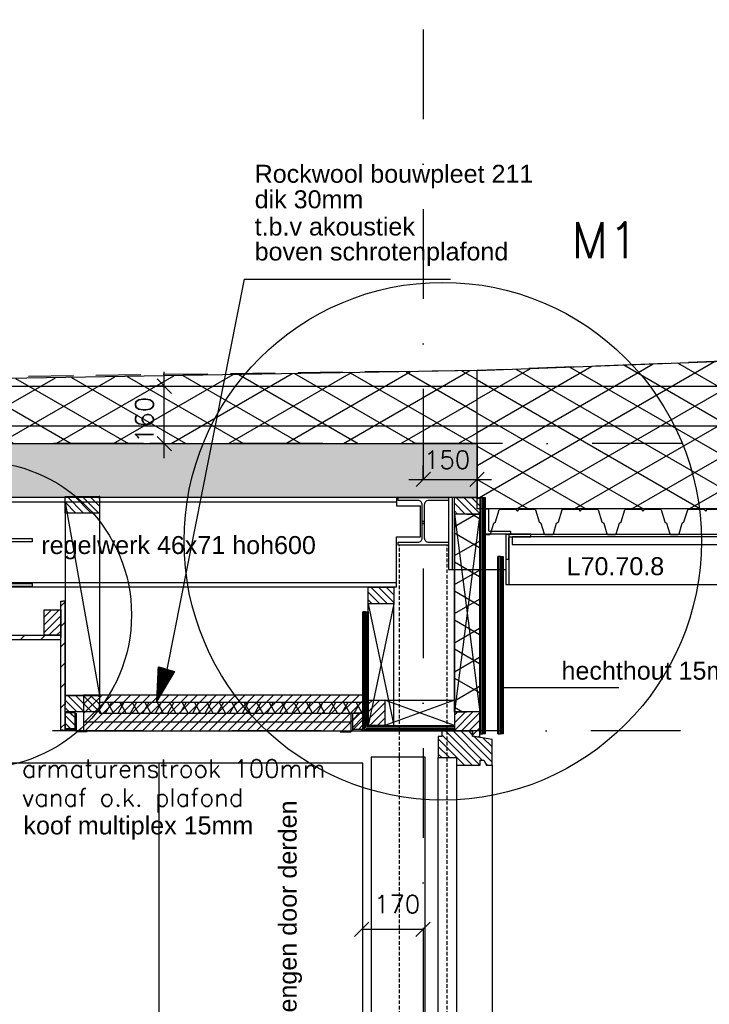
# Model space of a CAD drawing. Extents: x 0 to 316966, y 0 to 192112.
# Tile 44 of 54: x 178740 to 180661, y 97735 to 100476. Entities that reach past the tile are written whole.
import ezdxf

# ---------------------------------------------------------------- set-up
doc = ezdxf.new("R2010")
doc.units = 0
doc.header["$LTSCALE"] = 20
doc.header["$MEASUREMENT"] = 0
doc.header["$PDSIZE"] = -1
for name, pattern in [('DASHDOT', [25, 12.5, -6.25, 0, -6.25]), ('DD1', [2.66667, 1.66667, -0.5, 0, -0.5]), ('HIDDEN', [9.375, 6.25, -3.125]), ('HIDDENX2', [0.75, 0.5, -0.25])]:
    doc.linetypes.add(name, pattern=pattern)
doc.layers.get('0').update_dxf_attribs({"linetype": 'CONTINUOUS'})
doc.layers.get('DEFPOINTS').update_dxf_attribs({"linetype": 'CONTINUOUS'})
for name, color, linetype in [('25', 7, 'CONTINUOUS'), ('_DETAILNUMMERS', 4, 'CONTINUOUS'), ('_DETAILNUMMERSTEKST', 4, 'CONTINUOUS'), ('A--01A1_ACEER', 1, 'CONTINUOUS'), ('A--A21--_F-23-', 9, 'CONTINUOUS'), ('A--A25--_F--3-', 9, 'CONTINUOUS'), ('A--A30--_F--3-', 9, 'CONTINUOUS'), ('A--A35--_F--3-', 9, 'CONTINUOUS'), ('A--A42--_F-23-', 9, 'CONTINUOUS'), ('A--L13DC4_VLOEREN', 4, 'HIDDEN'), ('A--L21--', 3, 'CONTINUOUS'), ('A--L21--_F--3-', 7, 'CONTINUOUS'), ('A--L21--_F-23-', 4, 'CONTINUOUS'), ('A--L21D2_BUITENWAND', 2, 'CONTINUOUS'), ('A--L25--', 7, 'CONTINUOUS'), ('A--L25--_F-23-', 7, 'CONTINUOUS'), ('A--L27--', 7, 'CONTINUOUS'), ('A--L27--_F--3-', 7, 'CONTINUOUS'), ('A--L28--', 7, 'CONTINUOUS'), ('A--L28--_F--3-', 1, 'CONTINUOUS'), ('A--L28D1_KONSTRUKTIES', 1, 'CONTINUOUS'), ('A--L28DC1_CONSTR', 1, 'HIDDENX2'), ('A--L30--', 7, 'CONTINUOUS'), ('A--L30--_F123-', 7, 'CONTINUOUS'), ('A--L31--', 2, 'CONTINUOUS'), ('A--L31--_F--3-', 7, 'CONTINUOUS'), ('A--L31D1_BUITENKOZIJN', 1, 'CONTINUOUS'), ('A--L35-D2-_PLAFONDS', 2, 'CONTINUOUS'), ('A--L35-D4-_PLAFONDS', 4, 'CONTINUOUS'), ('A--L35D1_PLAFONDS', 1, 'CONTINUOUS'), ('A--L42--', 7, 'CONTINUOUS'), ('A--L42--_F-23-', 7, 'CONTINUOUS'), ('A--M$1A-_F123-', 1, 'CONTINUOUS'), ('A--T$1A-_F123_20', 1, 'CONTINUOUS'), ('A--T01A-25_TEKST', 2, 'CONTINUOUS'), ('STRAMIEN', 8, 'DD1'), ('X--LR---_CP', 7, 'CONTINUOUS')]:
    doc.layers.add(name, color=color, linetype=linetype)
doc.styles.add('ALFA-0_25', font='ROMANS')
doc.styles.add('EB1', font='ARIAL.TTF')
doc.styles.add('HIEMSTRA', font='romans.shx')
doc.dimstyles.new('STANDARD$0', dxfattribs={"dimscale": 50, "dimtxt": 2.5, "dimasz": 2, "dimexe": 2, "dimexo": 0, "dimgap": 2, "dimtad": 1, "dimdec": 0, "dimzin": 0, "dimdsep": 46, "dimtxsty": 'ALFA-0_25', "dimblk1": 'OBLIQUE', "dimblk2": 'OBLIQUE', "dimsah": 1, "dimcen": -3, "dimdle": 2, "dimclrd": 1, "dimclre": 1, "dimclrt": 2, "dimadec": 0, "dimazin": 0, "dimtfac": 0.666667, "dimtofl": 0, "dimtmove": 2, "dimatfit": 3, "dimldrblk": 'OBLIQUE', "dimfxl": 0, "dimtvp": 0.833333, "dimtolj": 1, "dimtzin": 0, "dimarcsym": 0})
pattern_1 = [(45, (0, 0), (-10.6066, 10.6066), [])]
pattern_2 = [(90, (0, 0), (-4, 1e-15), [])]

# ---------------------------------------------------------------- blocks, each defined once
blk = doc.blocks.new('Q020556-')
at = {"layer": 'A--L28--_F--3-', "color": 4, "linetype": 'Continuous'}
blk.add_lwpolyline([(0, 0), (0, 70), (6, 70, -0.414214), (8, 68), (8, 11.5, 0.414214), (11.5, 8), (68, 8, -0.414214), (70, 6), (70, 0)], format="xyb", close=True, dxfattribs=at)
at = {"layer": 'X--LR---_CP', "color": 4, "linetype": 'Continuous'}
blk.add_point((0, 0), dxfattribs=at)
blk = doc.blocks.new('Q020259-')
at = {"layer": 'A--A25--_F--3-'}
h = blk.add_hatch(dxfattribs=at)
h.set_pattern_fill('ALFALINE', color=256, scale=15, style=0, pattern_type=2)
h.set_pattern_definition(pattern_1)
h.paths.add_polyline_path([(0, 0), (0, 46), (28, 46), (28, 0)])
at = {"layer": 'A--L25--_F-23-', "color": 2, "linetype": 'Continuous'}
blk.add_lwpolyline([(0, 0), (0, 46), (28, 46), (28, 0)], close=True, dxfattribs=at)
at = {"layer": 'X--LR---_CP'}
for p in [(0, 0), (0, 0), (28, 0)]:
    blk.add_point(p, dxfattribs=at)
blk = doc.blocks.new('Q021541-')
at = {"layer": 'A--L27--_F--3-', "color": 3}
blk.add_lwpolyline([(-15.5, 0), (0, 0, 0.332162), (1.9, 1.4), (10.7, 31), (15.8, 35), (26.1, 68.6, -0.329651), (28, 70), (71.5, 70), (76.5, 65), (81.5, 70), (125, 70, -0.329651), (126.9, 68.6), (137.2, 35), (142.3, 31), (151.1, 1.4, 0.332162), (153, 0), (175, 0, 0.332162), (176.9, 1.4), (185.7, 31), (190.8, 35), (201.1, 68.6, -0.329651), (203, 70), (246.5, 70), (251.5, 65), (256.5, 70), (300, 70, -0.329651), (301.9, 68.6), (312.2, 35), (317.3, 31), (326.1, 1.4, 0.332162), (328, 0), (350, 0, 0.332162), (351.9, 1.4), (360.7, 31), (365.8, 35), (376.1, 68.6, -0.329651), (378, 70), (421.5, 70), (426.5, 65), (431.5, 70), (475, 70, -0.329651), (476.9, 68.6), (487.2, 35), (492.3, 31), (501.1, 1.4, 0.332162), (503, 0), (525, 0, 0.332162), (526.9, 1.4), (535.7, 31), (540.8, 35), (551.1, 68.6, -0.329651), (553, 70), (596.5, 70), (601.5, 65), (606.5, 70), (650, 70, -0.329651), (651.9, 68.6), (662.2, 35), (667.3, 31), (676.1, 1.4, 0.332162), (678, 0), (700, 0, 0.332162), (701.9, 1.4), (707.1, 19.1)], format="xyb", dxfattribs=at)
blk = doc.blocks.new('Q020490-')
at = {"layer": 'A--L28--_F--3-', "color": 4, "linetype": 'Continuous'}
blk.add_lwpolyline([(70, -66.5), (-70, -66.5), (-70, -58), (-14.75, -58, 0.4142136), (-2.75, -46), (-2.75, 46, 0.4142136), (-14.75, 58), (-70, 58), (-70, 66.5), (70, 66.5), (70, 58), (14.75, 58, 0.4142136), (2.75, 46), (2.75, -46, 0.4142136), (14.75, -58), (70, -58)], format="xyb", close=True, dxfattribs=at)
at = {"layer": 'X--LR---_CP'}
for p in [(-2.75, 0), (0, 0), (2.75, 0)]:
    blk.add_point(p, dxfattribs=at)
blk = doc.blocks.new('KOZIJN_VE')
at = {"layer": 'A--A35--_F--3-'}
h = blk.add_hatch(dxfattribs=at)
h.set_pattern_fill('ALFALINE', color=256, scale=15, angle=90, style=0, pattern_type=2)
h.set_pattern_definition([(135, (544.007, -368.999), (-10.6066, -10.6066), [])])
h.paths.add_polyline_path([(-20, 53.4), (-20, 0), (-71, 0), (-71, -14), (-91, -17.6), (-91, 53.4)])
h = blk.add_hatch(dxfattribs=at)
h.set_pattern_fill('ALFALINE', color=256, scale=15, style=0, pattern_type=2)
h.set_pattern_definition([(45, (544.007, -368.999), (-10.6066, 10.6066), [])])
h.paths.add_polyline_path([(-125, -23.6), (-71, -14), (-71, 0), (15, 0), (15, -15), (25, -15), (25, -74), (-26, -74), (-26, -95), (-92, -95), (-92, -81), (-102, -81), (-110, -95), (-125, -95)])
at = {"layer": 'A--L31--_F--3-', "color": 2, "linetype": 'Continuous'}
for points in [[(-20, 53.4), (-20, 53.4), (-20, 0), (-71, 0), (-71, -14), (-91, -17.6), (-91, 53.4)], [(-125, -23.6), (-71, -14), (-71, 0), (15, 0), (15, -15), (25, -15), (25, -74), (-26, -74), (-26, -95), (-92, -95), (-92, -95), (-92, -81), (-102, -81), (-110, -95), (-125, -95)]]:
    blk.add_lwpolyline(points, close=True, dxfattribs=at)
at = {"layer": 'X--LR---_CP', "color": 1}
blk.add_point((0, 0), dxfattribs=at)
blk = doc.blocks.new('*U449')
at = {"layer": 'A--A30--_F--3-', "linetype": 'Continuous'}
h = blk.add_hatch(dxfattribs=at)
h.set_pattern_fill('ALFALINE', color=256, scale=4, angle=405, style=0)
h.set_pattern_definition([(90, (0, 0), (-4, -7e-13), [])])
h.paths.add_polyline_path([(0, 0), (7.5, 0), (7.5, -316.5), (0, -324), (-7.5, -331.5), (-7.5, 0)])
at = {"layer": 'A--L30--_F123-', "color": 1, "linetype": 'Continuous'}
for points in [[(0, 0), (-7.5, 0), (-7.5, -331.5), (-7.5, -331.5)], [(0, 0), (7.5, 0), (7.5, -316.5), (7.5, -316.5)]]:
    blk.add_lwpolyline(points, dxfattribs=at)
blk = doc.blocks.new('*U448')
at = {"layer": 'A--A30--_F--3-', "linetype": 'Continuous'}
h = blk.add_hatch(dxfattribs=at)
h.set_pattern_fill('ALFALINE', color=256, scale=4, angle=495, style=0)
h.set_pattern_definition([(180, (0, 0), (-2e-13, -4), [])])
h.paths.add_polyline_path([(0, 0), (-7.5, -7.5), (247.5, -7.5), (247.5, 0), (247.5, 7.5), (7.5, 7.5)])
at = {"layer": 'A--L30--_F123-', "color": 1, "linetype": 'Continuous'}
for points in [[(7.5, 7.5), (7.5, 7.5), (247.5, 7.5), (247.5, 0)], [(-7.5, -7.5), (-7.5, -7.5), (247.5, -7.5), (247.5, 0)]]:
    blk.add_lwpolyline(points, dxfattribs=at)
blk = doc.blocks.new('Q020279-')
at = {"layer": 'A--A25--_F--3-'}
h = blk.add_hatch(dxfattribs=at)
h.set_pattern_fill('ALFALINE', color=256, scale=15, style=0, pattern_type=2)
h.set_pattern_definition(pattern_1)
h.paths.add_polyline_path([(0, 0), (0, 71), (46, 71), (46, 0)])
at = {"layer": 'A--L25--_F-23-', "color": 2, "linetype": 'Continuous'}
blk.add_lwpolyline([(0, 0), (0, 71), (46, 71), (46, 0)], close=True, dxfattribs=at)
at = {"layer": 'X--LR---_CP'}
for p in [(0, 0), (0, 0), (46, 0)]:
    blk.add_point(p, dxfattribs=at)
blk = doc.blocks.new('*U447')
at = {"layer": 'A--A30--_F--3-', "linetype": 'Continuous'}
h = blk.add_hatch(dxfattribs=at)
h.set_pattern_fill('ALFALINE', color=256, scale=4, angle=405, style=0)
h.set_pattern_definition(pattern_2)
h.paths.add_polyline_path([(0, 0), (7.5, 0), (7.5, -657.6), (0, -657.6), (-7.5, -657.6), (-7.5, 0)])
at = {"layer": 'A--L30--_F123-', "color": 1, "linetype": 'Continuous'}
for points in [[(0, 0), (-7.5, 0), (-7.5, -657.6), (0, -657.6)], [(0, 0), (7.5, 0), (7.5, -657.6), (0, -657.6)]]:
    blk.add_lwpolyline(points, dxfattribs=at)
blk = doc.blocks.new('*U446')
at = {"layer": 'A--A21--_F-23-', "linetype": 'Continuous'}
h = blk.add_hatch(dxfattribs=at)
h.set_pattern_fill('ALFAISO', color=256, scale=70, angle=270, style=0)
h.set_pattern_definition([(330, (-35, 6e-15), (35, 60.622), []), (30, (-35, 6e-15), (-35, 60.622), [])])
h.paths.add_polyline_path([(0, 0), (35, 0), (35, -550.6), (0, -550.6), (-35, -550.6), (-35, 0)])
at = {"layer": 'A--L21--_F--3-', "color": 3, "linetype": 'Continuous'}
for points in [[(0, 0), (-35, 0), (-35, -550.6), (0, -550.6)], [(0, 0), (35, 0), (35, -550.6), (0, -550.6)]]:
    blk.add_lwpolyline(points, dxfattribs=at)
blk = doc.blocks.new('Q020283-')
at = {"layer": 'A--A25--_F--3-'}
h = blk.add_hatch(dxfattribs=at)
h.set_pattern_fill('ALFALINE', color=256, scale=15, style=0, pattern_type=2)
h.set_pattern_definition(pattern_1)
h.paths.add_polyline_path([(0, 0), (0, 96), (46, 96), (46, 0)])
at = {"layer": 'A--L25--_F-23-', "color": 2, "linetype": 'Continuous'}
blk.add_lwpolyline([(0, 0), (0, 96), (46, 96), (46, 0)], close=True, dxfattribs=at)
at = {"layer": 'X--LR---_CP'}
for p in [(0, 0), (0, 0), (46, 0)]:
    blk.add_point(p, dxfattribs=at)
blk = doc.blocks.new('*U436')
at = {"layer": 'A--A42--_F-23-', "linetype": 'Continuous'}
h = blk.add_hatch(dxfattribs=at)
h.set_pattern_fill('ALFALINE', color=256, scale=40, style=0)
h.set_pattern_definition([(45, (-178627.697, -98756.48), (-28.284271, 28.284271), [])])
h.paths.add_polyline_path([(0, 0), (0, 6), (226.3, 6), (226.3, 0), (226.3, -6), (0, -6)])
at = {"layer": 'A--L42--_F-23-', "color": 2, "linetype": 'Continuous'}
for points in [[(0, 0), (0, 6), (226.3, 6), (226.3, 0)], [(0, 0), (0, -6), (226.3, -6), (226.3, 0)]]:
    blk.add_lwpolyline(points, dxfattribs=at)
blk = doc.blocks.new('*U435')
at = {"layer": 'A--A42--_F-23-', "linetype": 'Continuous'}
h = blk.add_hatch(dxfattribs=at)
h.set_pattern_fill('ALFALINE', color=256, scale=40, style=0)
h.set_pattern_definition([(45, (-178859.96, -98498.415), (-28.284271, 28.284271), [])])
h.paths.add_polyline_path([(0, 0), (-6, 0), (-6, 359.2), (0, 359.2), (6, 359.2), (6, 0)])
at = {"layer": 'A--L42--_F-23-', "color": 2, "linetype": 'Continuous'}
for points in [[(0, 0), (-6, 0), (-6, 359.2), (0, 359.2)], [(0, 0), (6, 0), (6, 359.2), (0, 359.2)]]:
    blk.add_lwpolyline(points, dxfattribs=at)
blk = doc.blocks.new('_OBLIQUE')
at = {"color": 0, "linetype": 'ByBlock'}
blk.add_line((-0.5, -0.5), (0.5, 0.5), dxfattribs=at)
blk = doc.blocks.new('*D276')
at = {"color": 1, "linetype": 'ByBlock'}
for p, q in [((179864.3, 99281.3), (179864.3, 99322.6)), ((180014.3, 99281.3), (180014.3, 99322.6)), ((179824.3, 99282.6), (180054.3, 99282.6))]:
    blk.add_line(p, q, dxfattribs=at)
at = {"layer": 'DEFPOINTS', "color": 0, "linetype": 'ByBlock'}
for p in [(179864.3, 99281.3), (180014.3, 99282.6), (180014.3, 99281.3)]:
    blk.add_point(p, dxfattribs=at)
at = {"color": 1, "linetype": 'ByBlock', "xscale": 40, "yscale": 40, "zscale": 40, "rotation": 180}
blk.add_blockref('_OBLIQUE', (179864.3, 99282.6), dxfattribs=at)
at = {"color": 1, "linetype": 'ByBlock', "xscale": 40, "yscale": 40, "zscale": 40}
blk.add_blockref('_OBLIQUE', (180014.3, 99282.6), dxfattribs=at)
at = {"color": 2, "linetype": 'ByBlock', "insert": (179930.6, 99337.6), "char_height": 50, "attachment_point": 5, "style": 'ALFA-0_25'}
blk.add_mtext('\\A1;150', dxfattribs=at)
blk = doc.blocks.new('*D361')
at = {"layer": 'A--M$1A-_F123-', "color": 1, "lineweight": -2}
for p, q in [((179142.3, 99255.9), (179142.3, 99495.9)), ((179143.6, 99455.9), (179102.3, 99455.9)), ((179143.6, 99295.9), (179102.3, 99295.9))]:
    blk.add_line(p, q, dxfattribs=at)
at = {"layer": 'DEFPOINTS', "color": 0}
for p in [(179142.3, 99455.9), (179143.6, 99455.9), (179143.6, 99295.9)]:
    blk.add_point(p, dxfattribs=at)
at = {"layer": 'A--M$1A-_F123-', "color": 1, "lineweight": -2, "xscale": 40, "yscale": 40, "zscale": 40}
for p, rotation in [((179142.3, 99455.9), 90), ((179142.3, 99295.9), 270)]:
    blk.add_blockref('_OBLIQUE', p, dxfattribs=dict(at, rotation=rotation))
at = {"layer": 'A--M$1A-_F123-', "color": 2, "insert": (179087.2, 99362.2), "char_height": 50, "attachment_point": 5, "rotation": 90, "style": 'ALFA-0_25'}
blk.add_mtext('\\A1;160', dxfattribs=at)
blk = doc.blocks.new('*D364')
at = {"layer": 'A--M$1A-_F123-', "color": 1, "lineweight": -2}
for p, q in [((179692.8, 97943.4), (179692.8, 97943.4)), ((179863.2, 97943.4), (179692.8, 97943.4)), ((179863.2, 97943.4), (179863.2, 97943.4))]:
    blk.add_line(p, q, dxfattribs=at)
at = {"layer": 'DEFPOINTS', "color": 0}
for p in [(179692.8, 97943.4), (179692.8, 97943.4), (179863.2, 97943.4)]:
    blk.add_point(p, dxfattribs=at)
at = {"layer": 'A--M$1A-_F123-', "color": 1, "lineweight": -2, "xscale": 40, "yscale": 40, "zscale": 40, "rotation": 180}
blk.add_blockref('_OBLIQUE', (179692.8, 97943.4), dxfattribs=at)
at = {"layer": 'A--M$1A-_F123-', "color": 1, "lineweight": -2, "xscale": 40, "yscale": 40, "zscale": 40}
blk.add_blockref('_OBLIQUE', (179863.2, 97943.4), dxfattribs=at)
at = {"layer": 'A--M$1A-_F123-', "color": 2, "insert": (179791.2, 98013.8), "char_height": 50, "attachment_point": 5, "style": 'ALFA-0_25'}
blk.add_mtext('\\A1;170', dxfattribs=at)
blk = doc.blocks.new('*U423')
at = {"layer": 'A--A30--_F--3-', "linetype": 'Continuous'}
h = blk.add_hatch(dxfattribs=at)
h.set_pattern_fill('ALFALINE', color=256, scale=4, angle=405, style=0)
h.set_pattern_definition(pattern_2)
h.paths.add_polyline_path([(0, 0), (7.5, 0), (7.5, -493.6), (0, -493.6), (-7.5, -493.6), (-7.5, 0)])
at = {"layer": 'A--L30--_F123-', "color": 1, "linetype": 'Continuous'}
for points in [[(0, 0), (-7.5, 0), (-7.5, -493.6), (0, -493.6)], [(0, 0), (7.5, 0), (7.5, -493.6), (0, -493.6)]]:
    blk.add_lwpolyline(points, dxfattribs=at)
blk = doc.blocks.new('*U419')
at = {"layer": 'A--A21--_F-23-', "linetype": 'Continuous'}
h = blk.add_hatch(dxfattribs=at)
h.set_pattern_fill('ALFAISO', color=256, scale=30, style=0)
h.set_pattern_definition([(60, (0, -15), (-25.9808, 15), []), (120, (0, -15), (-25.9808, -15), [])])
h.paths.add_polyline_path([(0, 0), (0, -15), (733.8, -15), (733.8, 0), (733.8, 15), (0, 15)])
at = {"layer": 'A--L21--_F--3-', "color": 3, "linetype": 'Continuous'}
for points in [[(0, 0), (0, 15), (733.8, 15), (733.8, 0)], [(0, 0), (0, -15), (733.8, -15), (733.8, 0)]]:
    blk.add_lwpolyline(points, dxfattribs=at)

msp = doc.modelspace()

# ---------------------------------------------------------------- hatches: boundary and pattern name
at = {"layer": 'A--01A1_ACEER', "linetype": 'Continuous'}
h = msp.add_hatch(dxfattribs=at)
h.set_pattern_fill('ANSI31', color=256, scale=150, style=0)
h.set_pattern_definition([(45, (19488.334, 3550.006), (-13.2582521, 13.2582521), [])])
h.paths.add_polyline_path([(178917.599, 98495.903), (179695.763, 98495.905), (179695.763, 98595.905), (178917.599, 98595.903)])
at = {"layer": 'A--A21--_F-23-'}
h = msp.add_hatch(dxfattribs=at)
h.set_pattern_fill('ALFAISO', color=256, scale=80, angle=270, style=0, pattern_type=2)
h.set_pattern_definition([(330, (170622.21, 93811.48), (40, 69.28203), []), (30, (170622.21, 93811.48), (-40, 69.28203), [])])
h.paths.add_polyline_path([(180014.265, 99499.486), (177449.311, 99455.898), (168924.832, 99600.891), (168924.832, 99295.898), (180014.265, 99295.898)])
h = msp.add_hatch(dxfattribs=at)
h.set_pattern_fill('ALFAISO', color=256, scale=80, angle=270, style=0, pattern_type=2)
h.set_pattern_definition([(330, (140221.02, 93811.48), (40, 69.28203), []), (30, (140221.02, 93811.48), (-40, 69.28203), [])])
h.paths.add_polyline_path([(180754.273, 99114.019), (180014.265, 99114.019), (180014.265, 99295.898), (180014.265, 99499.51), (182226.541, 99582.601), (182226.541, 99512.397)])
h = msp.add_hatch(dxfattribs=at)
h.set_pattern_fill('ALFABET', color=256, scale=20, angle=1, style=0, pattern_type=2)
h.set_pattern_definition([(46, (0, 0), (-86.320776, 83.359004), []), (51, (0, 0), (143.64922, -10.04493), [15, -165]), (356, (0, 0), (-30.37155, 149.93121), [12, -132]), (101.4514, (11.97, -0.84), (113.27778, 139.88618), [12.74804, -140.22842]), (47.1842, (-0.7, 40), (213.99344, -29.37358), [22.5, -247.5]), (97.6356, (17.13, 37.55), (183.50393, 198.05632), [19.12206, -210.3426]), (352.1842, (-0.7, 40), (183.50378, 198.05647), [18, -198]), (22, (19.47, 30.34), (120.76856, -78.42802), [15, -165]), (327, (19.47, 30.34), (46.12453, 145.85721), [12, -132]), (72.4514, (29.54, 23.81), (166.893145, 67.42906), [12.74804, -140.22842]), (38.5, (0, 0), (1.269641, 66.611074), [0, -130.4, 0, -134, 0, -132.5]), (8.5, (0, 0), (51.229207, 79.788568), [0, -76.4, 0, -127.4, 0, -50.5]), (328.5, (-44.593, -0.78), (106.826954, -2.64699), [0, -50, 0, -156, 0, -207]), (318.5, (-64.59, -1.13), (116.270055, 22.053548), [0, -65, 0, -103.6, 0, -147]), (318.5, (-64.59, -1.13), (116.270055, 22.053548), [0, -65, 0, -103.6, 0, -147])])
h.paths.add_polyline_path([(180014.265, 99295.898), (180014.265, 99145.898), (168865.948, 99145.898), (168865.948, 99295.898)])
at = {"layer": 'A--T01A-25_TEKST', "extrusion": (-5.41929e-08, 1.62993e-08, 1)}
h = msp.add_hatch(dxfattribs=at)
h.set_pattern_fill('ANSI31', color=256, angle=73.267671, style=0)
h.set_pattern_definition([(118.26767138, (226490.49094, -74989.90009), (-0.11009308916, -0.05919891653), [])])
h.paths.add_polyline_path([(179172.225, 98660.668), (179121.603, 98575.642), (179126.257, 98674.487)])

# ---------------------------------------------------------------- linework, layer by layer
at = {"layer": '_DETAILNUMMERS'}
for centre, radius in [((179918.394, 99024.214), 720.742), ((178623.992, 98819.107), 427.262)]:
    msp.add_circle(centre, radius, dxfattribs=at)
at = {"layer": 'A--L13DC4_VLOEREN'}
msp.add_lwpolyline([(182290.339, 99622.218), (182273.175, 99605.054), (182273.175, 99601.614), (182269.04, 99598.517), (182241.618, 99598), (182240.752, 99597.135), (182226.541, 99597.135), (182226.54, 99584.601), (182226.54, 99584.601), (180470.297, 99516.597), (180014.265, 99499.486), (177449.311, 99465.898), (177449.311, 99465.898), (168926.832, 99602.92), (168924.832, 99709.898)], dxfattribs=at)
at = {"layer": 'A--L21--'}
for p, q in [((168924.832, 99455.898), (182016.198, 99455.481)), ((168924.832, 99345.898), (181610.187, 99345.619))]:
    msp.add_line(p, q, dxfattribs=at)
for points in [[(180014.265, 99499.486), (177449.311, 99455.898), (177449.311, 99455.898), (168924.832, 99600.891), (168924.832, 99295.898), (180014.265, 99295.898)], [(180754.273, 99114.019), (180014.265, 99114.019), (180014.265, 99295.898), (180014.265, 99499.51), (182226.541, 99582.601), (182226.541, 99582.601), (182226.541, 99512.397), (182226.541, 99512.397)]]:
    msp.add_lwpolyline(points, close=True, dxfattribs=at)
at = {"layer": 'A--L21--_F-23-', "linetype": 'Continuous'}
msp.add_lwpolyline([(180014.265, 99295.898), (180014.265, 99145.898), (168865.948, 99145.898), (168865.948, 99295.898)], close=True, dxfattribs=at)
at = {"layer": 'A--L21D2_BUITENWAND'}
for p, q in [((179789.265, 99133.307), (168853.923, 99133.307)), ((179789.265, 99145.898), (179789.265, 99122.398)), ((179789.265, 99122.398), (179856.515, 99122.398)), ((179856.515, 99036.398), (179856.515, 99122.398)), ((180094.265, 99044.313), (180094.265, 98904.019)), ((180094.265, 99044.313), (180764.803, 99044.311)), ((180102.265, 99044.313), (180102.265, 98904.019)), ((179789.265, 98895.898), (179789.265, 99036.398)), ((179789.265, 99036.398), (179856.515, 99036.398)), ((179789.265, 98908.398), (168853.83, 98908.398)), ((180094.265, 98904.019), (180765.948, 98904.019)), ((179789.265, 98895.898), (168853.83, 98895.898))]:
    msp.add_line(p, q, dxfattribs=at)
at = {"layer": 'A--L25--'}
msp.add_lwpolyline([(179695.763, 97389.214), (179695.763, 98405.899), (178559.918, 98405.899), (178110.851, 95635.686)], dxfattribs=at)
at = {"layer": 'A--L25--_F-23-', "color": 8}
msp.add_lwpolyline([(179869.243, 97364.213), (179869.24, 98423.397), (179719.238, 98423.4), (179719.243, 97364.209), (179869.243, 97364.213)], dxfattribs=at)
at = {"layer": 'A--L27--'}
msp.add_lwpolyline([(180112.265, 99015.34), (180755.679, 99015.339), (180755.681, 99036.313), (180112.265, 99036.313)], close=True, dxfattribs=at)
at = {"layer": 'A--L28D1_KONSTRUKTIES'}
for p, q in [((179934.265, 99145.897), (179934.265, 98945.898)), ((179944.265, 99145.897), (179944.265, 98945.898)), ((179934.265, 98945.898), (180094.265, 98945.898))]:
    msp.add_line(p, q, dxfattribs=at)
at = {"layer": 'A--L28DC1_CONSTR'}
for p, q in [((179797.765, 96295.898), (179797.765, 99012.898)), ((179930.765, 96295.898), (179930.765, 99012.898))]:
    msp.add_line(p, q, dxfattribs=at)
at = {"layer": 'A--L28DC1_CONSTR', "linetype": 'ByBlock'}
msp.add_line((180409.321, 98616.23), (180086.753, 98616.23), dxfattribs=at)
at = {"layer": 'A--L31--'}
msp.add_line((179956.734, 98400.898), (179956.734, 97373.422), dxfattribs=at)
for points in [[(179905.734, 97324.214), (179905.734, 98421.898)], [(180055.734, 98400.898), (180055.734, 97297.213)]]:
    msp.add_lwpolyline(points, dxfattribs=at)
at = {"layer": 'A--L31D1_BUITENKOZIJN'}
for p, q in [((178865.959, 99132.41), (178865.958, 98569.413)), ((178865.959, 99132.41), (178961.959, 98594.947)), ((180021.753, 99099.897), (179950.753, 98549.342)), ((179950.753, 98549.342), (179950.753, 99099.897)), ((179950.753, 99099.897), (180021.321, 98549.342)), ((179781.763, 98849.898), (179710.763, 98510.898)), ((179710.763, 98510.898), (179710.763, 98849.898)), ((179710.763, 98849.898), (179781.763, 98510.898)), ((179781.763, 98510.898), (179781.763, 98849.898)), ((179950.753, 98510.898), (179756.763, 98581.898)), ((179756.763, 98581.898), (179950.753, 98581.898)), ((179950.753, 98581.898), (179756.763, 98510.898)), ((179127.84, 98405.899), (179127.84, 96385.686))]:
    msp.add_line(p, q, dxfattribs=at)
msp.add_lwpolyline([(178961.959, 99132.41), (178961.959, 98594.947), (178865.958, 98594.947)], dxfattribs=at)
at = {"layer": 'A--L35-D2-_PLAFONDS'}
msp.add_lwpolyline([(179663.541, 98520.898), (178917.599, 98520.903), (178917.599, 98495.903), (179663.541, 98495.898)], dxfattribs=at)
at = {"layer": 'A--L35-D4-_PLAFONDS'}
for p, q in [((178898.18, 98495.933), (178898.18, 98545.933)), ((178898.18, 98493.421), (178898.18, 98543.421)), ((179663.541, 98493.42), (179663.541, 98543.42)), ((178927.346, 98495.933), (178898.18, 98495.933)), ((178927.346, 98493.421), (178898.18, 98493.421)), ((179632.21, 98493.42), (179663.541, 98493.42))]:
    msp.add_line(p, q, dxfattribs=at)
at = {"layer": 'A--L35D1_PLAFONDS', "linetype": 'Continuous'}
msp.add_lwpolyline([(178917.599, 98495.903), (179695.763, 98495.905), (179695.763, 98595.905), (178917.599, 98595.903)], close=True, dxfattribs=at)
at = {"layer": 'A--T01A-25_TEKST'}
for q in [(179149.755, 98667.423, 0), (179940.393, 99753.579, 0)]:
    msp.add_line((179365.038, 99753.579, 0), q, dxfattribs=at)
at = {"layer": 'STRAMIEN', "linetype": 'DASHDOT'}
for p, q in [((179864.265, 109950.716), (179864.265, 90508.086)), ((189086.298, 99295.898), (151764.265, 99295.898)), ((189082.969, 98495.898), (152098.725, 98495.898))]:
    msp.add_line(p, q, dxfattribs=at)

# ---------------------------------------------------------------- block references
at = {"layer": '25', "rotation": 270}
for p in [(179950.753, 99145.897), (179710.763, 98895.898)]:
    msp.add_blockref('Q020279-', p, dxfattribs=at)
at = {"layer": '25'}
msp.add_blockref('Q020279-', (179710.763, 98510.898), dxfattribs=at)
at = {"layer": 'A--L21--'}
for name, p in [('*U446', (179985.753, 99099.897)), ('*U419', (178961.958, 98560.904))]:
    msp.add_blockref(name, p, dxfattribs=at)
at = {"layer": 'A--L25--', "rotation": 90}
for p in [(178961.959, 99102.41), (178961.958, 98548.947)]:
    msp.add_blockref('Q020283-', p, dxfattribs=at)
at = {"layer": 'A--L25--'}
for name, p in [('Q020279-', (178807.958, 98762.481)), ('Q020259-', (179667.763, 98500.434))]:
    msp.add_blockref(name, p, dxfattribs=at)
at = {"layer": 'A--L25--', "xscale": -1}
for p in [(178893.958, 98502.947), (178893.958, 98500.435)]:
    msp.add_blockref('Q020259-', p, dxfattribs=at)
at = {"layer": 'A--L27--'}
msp.add_blockref('Q021541-', (180049.808, 99043.34), dxfattribs=at)
at = {"layer": 'A--L28--'}
for name, p in [('Q020490-', (179864.265, 99079.398)), ('Q020556-', (180037.507, 99044.313)), ('Q020490-', (178704.073, 98964.91))]:
    msp.add_blockref(name, p, dxfattribs=at)
at = {"layer": 'A--L28--', "xscale": -1, "rotation": 180}
msp.add_blockref('Q020556-', (180094.265, 99044.313), dxfattribs=at)
at = {"layer": 'A--L30--'}
for name, p in [('*U447', (180029.253, 99145.897)), ('*U423', (180079.253, 98981.932)), ('*U449', (179703.263, 98827.418)), ('*U448', (179703.263, 98503.398))]:
    msp.add_blockref(name, p, dxfattribs=at)
at = {"layer": 'A--L31--', "xscale": -1}
msp.add_blockref('KOZIJN_VE', (179930.753, 98495.898), dxfattribs=at)
at = {"layer": 'A--L42--'}
for name, p in [('*U435', (178859.958, 98498.415)), ('*U436', (178627.697, 98756.481))]:
    msp.add_blockref(name, p, dxfattribs=at)

# ---------------------------------------------------------------- texts
at = {"layer": '_DETAILNUMMERSTEKST', "style": 'HIEMSTRA'}
msp.add_text('M1', height=100, dxfattribs=at).set_placement((180277.166, 99812.113))
at = {"layer": 'A--01A1_ACEER', "linetype": 'Continuous', "style": 'HIEMSTRA'}
for s, p in [('armaturenstrook 100mm ', (178745.93, 98366.186)), ('vanaf o.k. plafond', (178745.93, 98286))]:
    msp.add_text(s, height=50, dxfattribs=at).set_placement(p)
at = {"layer": 'A--T$1A-_F123_20', "style": 'EB1'}
for s, p in [('Rockwool bouwpleet 211', (179394.358, 100022.196)), ('dik 30mm', (179394.358, 99951.165)), ('t.b.v akoustiek', (179394.358, 99875.309)), ('boven schrotenplafond', (179394.358, 99805.775)), ('regelwerk 46x71 hoh600', (178800.037, 98988.577)), ('L70.70.8', (180263.561, 98929.706)), ('hechthout 15mm', (180249.363, 98638.829)), ('koof multiplex 15mm', (178750.181, 98207.996))]:
    msp.add_text(s, height=50, dxfattribs=at).set_placement(p)
msp.add_text('lamellen levering en aanbrengen door derden', height=50, rotation=90, dxfattribs=at).set_placement((179511.333, 96892.979, 1))

# ---------------------------------------------------------------- dimensions: what is measured, and where the dimension line sits
at = {"layer": 'A--M$1A-_F123-'}
dim = msp.add_linear_dim(base=(179142.307, 99455.898), p1=(179143.58, 99295.898), p2=(179143.58, 99455.898), angle=90, dimstyle='STANDARD$0', override={"dimscale": 20, "dimexe": 2, "dimexo": 0, "dimtxsty": 'ALFA-0_25', "dimblk1": 'OBLIQUE', "dimblk2": 'OBLIQUE', "dimcen": -3, "dimdle": 2, "dimclrt": 2, "dimtfac": 0.666667, "dimtdec": 2, "dimtix": 0, "dimtofl": 0, "dimtvp": 0.833333}, dxfattribs=at)
dim.commit()
dim.dimension.update_dxf_attribs({"geometry": '*D361', "text_midpoint": (179087.238, 99362.231), "dimtype": 160})
dim = msp.add_linear_dim(base=(180014.265, 99196.131), p1=(179864.265, 99194.858), p2=(180014.265, 99194.858), dimstyle='STANDARD$0', override={"dimscale": 20, "dimexe": 2, "dimexo": 0, "dimtxsty": 'ALFA-0_25', "dimblk1": 'OBLIQUE', "dimblk2": 'OBLIQUE', "dimcen": -3, "dimdle": 2, "dimclrt": 2, "dimtfac": 0.666667, "dimtdec": 2, "dimtix": 0, "dimtofl": 0, "dimtvp": 0.833333}, dxfattribs=at)
dim.commit()
dim.dimension.update_dxf_attribs({"geometry": '*D276', "text_midpoint": (179930.598, 99251.2), "dimtype": 160, "insert": (0, -86.45)})
dim = msp.add_linear_dim(base=(179692.763, 97943.383), p1=(179863.241, 97943.383), p2=(179692.763, 97943.387), dimstyle='STANDARD$0', override={"dimscale": 20, "dimexe": 0, "dimcen": 0, "dimdle": 0, "dimtfac": 0.75, "dimtvp": 1.5}, dxfattribs=at)
dim.commit()
dim.dimension.update_dxf_attribs({"geometry": '*D364', "text_midpoint": (179791.241, 98013.802), "dimtype": 160})

doc.saveas('drawing.dxf')
